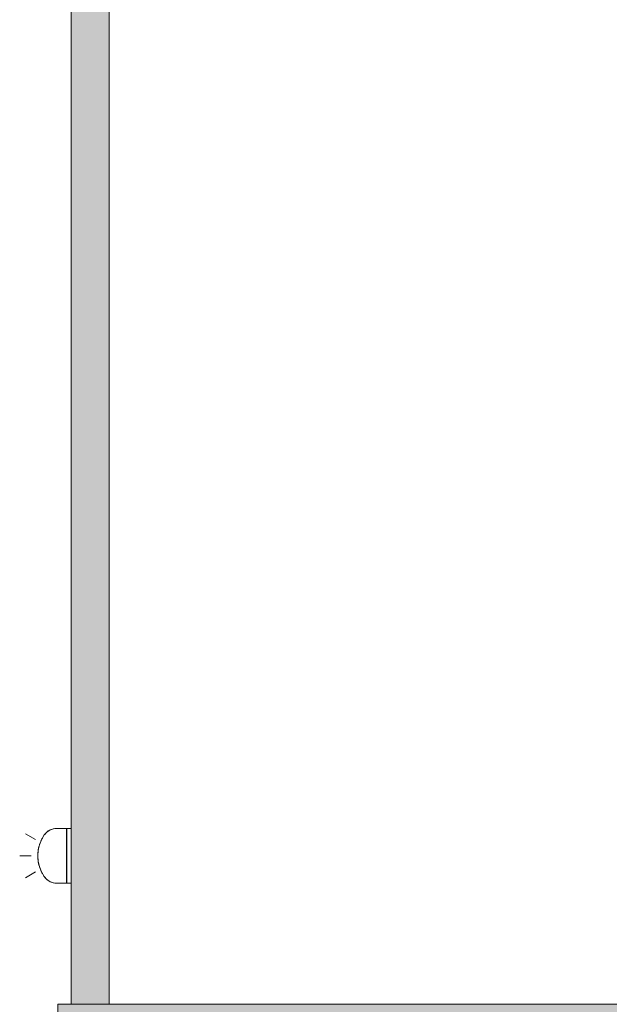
# Model space of a CAD drawing. Header units: inches. Extents: x 10 to 643, y -369 to 469.
# Tile 2 of 15: x 10 to 165, y -34 to 225. Entities that reach past the tile are written whole.
import ezdxf

# ---------------------------------------------------------------- set-up
doc = ezdxf.new("R2010")
doc.units = ezdxf.units.IN
doc.header["$MEASUREMENT"] = 0
doc.layers.add('A-DETL-MBND', color=5, linetype='Continuous', lineweight=9)
doc.layers.add('E-LITE-EQPM', color=6, linetype='Continuous', lineweight=9)

# ---------------------------------------------------------------- blocks, each defined once
blk = doc.blocks.new('Exterior Commercial Surface Lighting - Exterior_Wall_Mounted_Light_Fixture_-_Lithonia_TWR1S_3416-5533757-Roof Plan')
at = {"layer": 'A-DETL-MBND'}
for p, q in [((0, 16.5), (0, 19.5)), ((-4.25, 15.36), (-5.75, 17.96)), ((4.25, 15.36), (5.75, 17.96)), ((-7.19, 9.75), (-7.19, 7.25)), ((-7.19, 8.8), (-7.19, 9.75)), ((-7.19, 8.8), (-7.19, 8.71)), ((-7.19, 8.71), (-7.19, 7.25)), ((7.19, 7.25), (7.19, 9.75)), ((7.19, 9.75), (7.19, 8.8)), ((7.19, 8.71), (7.19, 8.8)), ((7.19, 7.25), (7.19, 8.71)), ((-7.19, 7.25), (7.19, 7.25)), ((-7.19, 7.25), (7.19, 7.25)), ((-7.19, 7.12), (-7.19, 6)), ((7.19, 7.12), (-7.19, 7.12)), ((-7.19, 7.12), (-7.19, 6)), ((7.19, 6), (7.19, 7.12)), ((7.19, 6), (7.19, 7.12))]:
    blk.add_line(p, q, dxfattribs=at)
for centre, radius, start, end in [((-3.19, 9.75), 4, 124.8886, 180), ((0, 5.18), 9.57, 55.1114, 124.8886), ((3.19, 9.75), 4, 360, 55.1114)]:
    blk.add_arc(centre, radius, start, end, dxfattribs=at)
for points in [[(-7.18, 9.99), (-7.17, 10.2), (-7.11, 10.62), (-6.93, 11.2), (-6.68, 11.74), (-6.35, 12.23), (-5.95, 12.66), (-5.64, 12.91), (-5.48, 13.03)], [(5.48, 13.03), (5.64, 12.91), (5.95, 12.66), (6.35, 12.23), (6.68, 11.74), (6.93, 11.2), (7.11, 10.62), (7.17, 10.2), (7.18, 9.99)], [(-7.19, 9.75), (-7.19, 9.79), (-7.19, 9.87), (-7.18, 9.95), (-7.18, 9.99)], [(7.18, 9.99), (7.18, 9.95), (7.19, 9.87), (7.19, 9.79), (7.19, 9.75)]]:
    blk.add_open_spline(points, degree=3, dxfattribs=at)
blk.add_open_spline([(-5.48, 13.03), (-5.26, 13.18), (-4.82, 13.46), (-4.24, 13.77), (-3.75, 13.99), (-3.38, 14.14), (-2.99, 14.27), (-2.6, 14.39), (-2.26, 14.48), (-1.98, 14.54), (-1.77, 14.59), (-1.56, 14.62), (-1.27, 14.67), (-0.9, 14.71), (-0.45, 14.74), (0, 14.75), (0.45, 14.74), (0.9, 14.71), (1.27, 14.67), (1.56, 14.62), (1.77, 14.59), (1.98, 14.54), (2.26, 14.48), (2.6, 14.39), (2.99, 14.27), (3.38, 14.14), (3.75, 13.99), (4.24, 13.77), (4.82, 13.46), (5.26, 13.18), (5.48, 13.03)], degree=3, knots=[0, 0, 0, 0, 0.071429, 0.142857, 0.178571, 0.214286, 0.25, 0.285714, 0.321429, 0.339286, 0.357143, 0.375, 0.392857, 0.428571, 0.464286, 0.5, 0.535714, 0.571429, 0.607143, 0.625, 0.642857, 0.660714, 0.678571, 0.714286, 0.75, 0.785714, 0.821429, 0.857143, 0.928571, 1, 1, 1, 1], dxfattribs=at)

msp = doc.modelspace()

# ---------------------------------------------------------------- hatches: boundary and pattern name
at = {"layer": 'A-DETL-MBND'}
for points in [[(33.99, -33.57), (33.99, 455.5), (23.99, 455.5), (23.99, -33.57), (32.49, -33.57)], [(32.45, -307.5), (32.49, -307.5), (32.49, -33.57), (20.49, -33.57), (20.49, -307.5)], [(617.75, -45.57), (629.75, -45.57), (629.75, -33.57), (32.49, -33.57), (32.49, -45.57), (597.89, -45.57)]]:
    msp.add_hatch(color=9, dxfattribs=at).paths.add_polyline_path(points, flags=0)

# ---------------------------------------------------------------- linework, layer by layer
for p, q in [((23.99, -33.57), (23.99, 455.5)), ((33.99, 445.5), (33.99, -33.57)), ((20.49, -327.5), (20.49, -33.57)), ((20.49, -33.57), (629.75, -33.57)), ((33.99, -33.5), (614, -33.5))]:
    msp.add_line(p, q, dxfattribs=at)

# ---------------------------------------------------------------- block references
at = {"layer": 'E-LITE-EQPM', "rotation": 89.99999999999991}
msp.add_blockref('Exterior Commercial Surface Lighting - Exterior_Wall_Mounted_Light_Fixture_-_Lithonia_TWR1S_3416-5533757-Roof Plan', (29.99, 5.43), dxfattribs=at)

doc.saveas('drawing.dxf')
